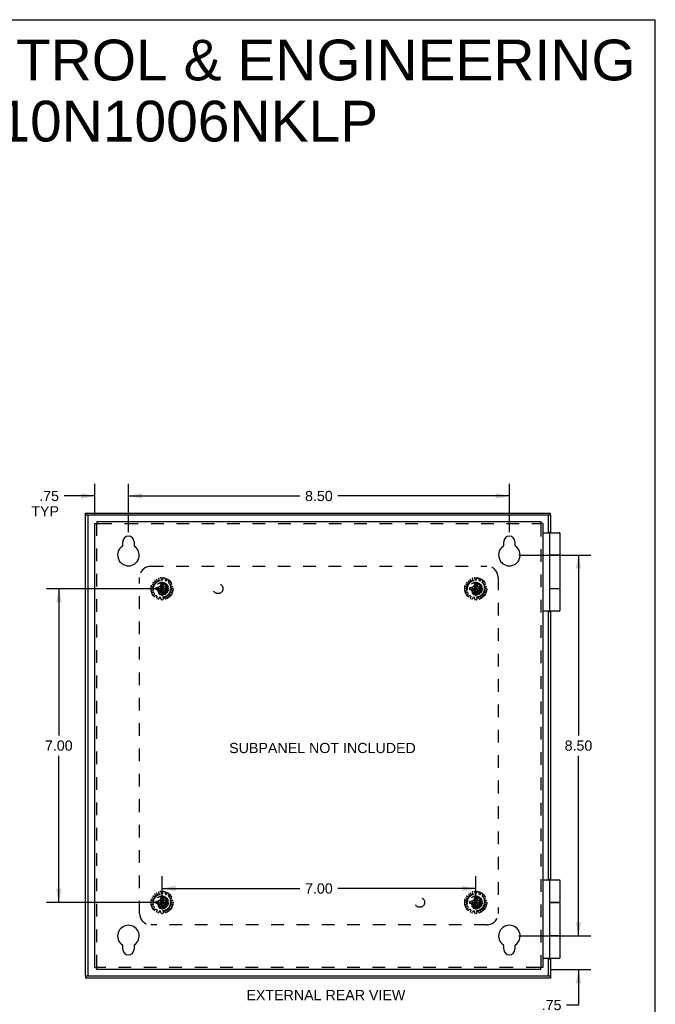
# Model space of a CAD drawing. Header units: inches. Extents: x 0 to 51.5, y 0 to 33.3.
# Tile 15 of 15: x 37.3 to 51.5, y 11.4 to 33.3. Entities that reach past the tile are written whole.
import ezdxf

# ---------------------------------------------------------------- set-up
doc = ezdxf.new("R2010")
doc.units = ezdxf.units.IN
doc.header["$LTSCALE"] = 2.833333
doc.header["$MEASUREMENT"] = 0
doc.linetypes.add('HIDDEN', pattern=[0.2, 0.1, -0.1])
doc.layers.get('0').update_dxf_attribs({"linetype": 'CONTINUOUS'})
for name, color, linetype in [('DEFAULT_2', 8, 'HIDDEN'), ('DIMENSIONS', 7, 'CONTINUOUS'), ('DOOR_ASSEMBLY', 7, 'CONTINUOUS'), ('SUBPANEL', 7, 'CONTINUOUS')]:
    doc.layers.add(name, color=color, linetype=linetype)
doc.styles.get("Standard").update_dxf_attribs({"font": 'arial.ttf'})
doc.dimstyles.new('DIMSTYLE_1', dxfattribs={"dimtxt": 0.227273, "dimasz": 0.30303, "dimexe": 0.09, "dimexo": 0.07, "dimgap": 0.0375, "dimtad": 0, "dimtih": 1, "dimtoh": 1, "dimzin": 4, "dimdsep": 46, "dimtxsty": 'Standard', "dimblk": '_FILLED', "dimblk1": '_FILLED', "dimblk2": '_FILLED', "dimcen": 0.09, "dimadec": 3, "dimazin": 1, "dimtfac": 1, "dimtdec": 3, "dimtofl": 0, "dimtmove": 0, "dimatfit": 3, "dimldrblk": '_FILLED', "dimfxl": 0, "dimtolj": 1, "dimtzin": 4, "dimarcsym": 0})

# ---------------------------------------------------------------- blocks, each defined once
blk = doc.blocks.new('_FILLED')
at = {"color": 0, "linetype": 'ByBlock'}
blk.add_solid([(0, 0), (-1, 0.2), (-1, -0.2)], dxfattribs=at)
blk = doc.blocks.new('*D3')
at = {"layer": 'DIMENSIONS', "color": 2, "linetype": 'Continuous'}
for p, q in [((40.437, 20.635), (37.933, 20.635)), ((38.206, 20.635), (38.206, 17.362)), ((38.206, 13.635), (38.206, 16.908)), ((40.437, 13.635), (37.933, 13.635))]:
    blk.add_line(p, q, dxfattribs=at)
at = {"layer": 'DIMENSIONS', "color": 2, "linetype": 'Continuous', "xscale": 0.303030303, "yscale": 0.303030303, "zscale": 0.303030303}
for p, rotation in [((38.206, 20.635), 90), ((38.206, 13.635), 270)]:
    blk.add_blockref('_FILLED', p, dxfattribs=dict(at, rotation=rotation))
at = {"layer": 'DIMENSIONS', "color": 2, "linetype": 'Continuous', "insert": (38.206, 17.248), "char_height": 0.2273, "width": 0.61761, "attachment_point": 2, "line_spacing_factor": 0.9}
blk.add_mtext('7.00', dxfattribs=at)
blk = doc.blocks.new('*D4')
at = {"layer": 'DIMENSIONS', "color": 2, "linetype": 'Continuous'}
for p, q in [((40.509, 13.719), (40.509, 14.219)), ((47.509, 13.719), (47.509, 14.219)), ((40.509, 13.946), (43.587, 13.946)), ((47.509, 13.946), (44.431, 13.946))]:
    blk.add_line(p, q, dxfattribs=at)
at = {"layer": 'DIMENSIONS', "color": 2, "linetype": 'Continuous', "xscale": 0.303030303, "yscale": 0.303030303, "zscale": 0.303030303, "rotation": 180}
blk.add_blockref('_FILLED', (40.509, 13.946), dxfattribs=at)
at = {"layer": 'DIMENSIONS', "color": 2, "linetype": 'Continuous', "xscale": 0.303030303, "yscale": 0.303030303, "zscale": 0.303030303}
blk.add_blockref('_FILLED', (47.509, 13.946), dxfattribs=at)
at = {"layer": 'DIMENSIONS', "color": 2, "linetype": 'Continuous', "insert": (44.009, 14.06), "char_height": 0.2273, "width": 0.61761, "attachment_point": 2, "line_spacing_factor": 0.9}
blk.add_mtext('7.00', dxfattribs=at)
blk = doc.blocks.new('*D8')
at = {"layer": 'DIMENSIONS', "color": 2, "linetype": 'Continuous'}
for p, q in [((39.759, 21.894), (39.759, 22.978)), ((48.259, 21.894), (48.259, 22.978)), ((39.759, 22.705), (43.587, 22.705)), ((48.259, 22.705), (44.431, 22.705))]:
    blk.add_line(p, q, dxfattribs=at)
at = {"layer": 'DIMENSIONS', "color": 2, "linetype": 'Continuous', "xscale": 0.303030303, "yscale": 0.303030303, "zscale": 0.303030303, "rotation": 180}
blk.add_blockref('_FILLED', (39.759, 22.705), dxfattribs=at)
at = {"layer": 'DIMENSIONS', "color": 2, "linetype": 'Continuous', "xscale": 0.303030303, "yscale": 0.303030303, "zscale": 0.303030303}
blk.add_blockref('_FILLED', (48.259, 22.705), dxfattribs=at)
at = {"layer": 'DIMENSIONS', "color": 2, "linetype": 'Continuous', "insert": (44.009, 22.818), "char_height": 0.2273, "width": 0.61761, "attachment_point": 2, "line_spacing_factor": 0.9}
blk.add_mtext('8.50', dxfattribs=at)
blk = doc.blocks.new('*D9')
at = {"layer": 'DIMENSIONS', "color": 2, "linetype": 'Continuous'}
for p, q in [((48.471, 21.385), (50.074, 21.385)), ((49.801, 21.385), (49.801, 17.362)), ((49.801, 12.885), (49.801, 16.908)), ((48.471, 12.885), (50.074, 12.885))]:
    blk.add_line(p, q, dxfattribs=at)
at = {"layer": 'DIMENSIONS', "color": 2, "linetype": 'Continuous', "xscale": 0.303030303, "yscale": 0.303030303, "zscale": 0.303030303}
for p, rotation in [((49.801, 21.385), 90), ((49.801, 12.885), 270)]:
    blk.add_blockref('_FILLED', p, dxfattribs=dict(at, rotation=rotation))
at = {"layer": 'DIMENSIONS', "color": 2, "linetype": 'Continuous', "insert": (49.801, 17.248), "char_height": 0.2273, "width": 0.61761, "attachment_point": 2, "line_spacing_factor": 0.9}
blk.add_mtext('8.50', dxfattribs=at)
blk = doc.blocks.new('*D12')
at = {"layer": 'DIMENSIONS', "color": 2, "linetype": 'Continuous'}
for p, q in [((49.801, 12.885), (49.801, 13.491)), ((48.471, 12.885), (50.074, 12.885)), ((49.173, 12.135), (50.074, 12.135)), ((49.801, 12.135), (49.801, 11.345)), ((49.801, 11.345), (49.536, 11.345))]:
    blk.add_line(p, q, dxfattribs=at)
at = {"layer": 'DIMENSIONS', "color": 2, "linetype": 'Continuous', "xscale": 0.303030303, "yscale": 0.303030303, "zscale": 0.303030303}
for p, rotation in [((49.801, 12.885), 270), ((49.801, 12.135), 90)]:
    blk.add_blockref('_FILLED', p, dxfattribs=dict(at, rotation=rotation))
at = {"layer": 'DIMENSIONS', "color": 2, "linetype": 'Continuous', "insert": (49.422, 11.458), "char_height": 0.2273, "width": 0.61592, "attachment_point": 3, "line_spacing_factor": 0.9}
blk.add_mtext('.75\\PTYP', dxfattribs=at)
blk = doc.blocks.new('*D13')
at = {"layer": 'DIMENSIONS', "color": 2, "linetype": 'Continuous'}
for p, q in [((39.009, 22.299), (39.009, 22.978)), ((39.759, 21.894), (39.759, 22.978)), ((39.009, 22.705), (38.324, 22.705)), ((39.759, 22.705), (40.365, 22.705))]:
    blk.add_line(p, q, dxfattribs=at)
at = {"layer": 'DIMENSIONS', "color": 2, "linetype": 'Continuous', "xscale": 0.303030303, "yscale": 0.303030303, "zscale": 0.303030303}
blk.add_blockref('_FILLED', (39.009, 22.705), dxfattribs=at)
at = {"layer": 'DIMENSIONS', "color": 2, "linetype": 'Continuous', "xscale": 0.303030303, "yscale": 0.303030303, "zscale": 0.303030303, "rotation": 180}
blk.add_blockref('_FILLED', (39.759, 22.705), dxfattribs=at)
at = {"layer": 'DIMENSIONS', "color": 2, "linetype": 'Continuous', "insert": (38.21, 22.818), "char_height": 0.2273, "width": 0.61592, "attachment_point": 3, "line_spacing_factor": 0.9}
blk.add_mtext('.75\\PTYP', dxfattribs=at)

msp = doc.modelspace()

# ---------------------------------------------------------------- linework, layer by layer
at = {"color": 7, "linetype": 'Continuous'}
for p, q in [((0, 33.333), (51.515, 33.333)), ((51.515, 0), (51.515, 33.333)), ((39.009, 22.087), (39.057, 22.087)), ((39.057, 22.135), (39.057, 22.087)), ((48.961, 22.135), (48.961, 22.087)), ((49.009, 22.087), (48.961, 22.087)), ((39.009, 12.183), (39.057, 12.183)), ((39.057, 12.135), (39.057, 12.183)), ((49.009, 12.183), (48.961, 12.183)), ((48.961, 12.135), (48.961, 12.183))]:
    msp.add_line(p, q, dxfattribs=at)
at = {"color": 3, "linetype": 'Continuous'}
for p, q in [((39.009, 12.183), (39.009, 22.087)), ((39.057, 22.135), (48.961, 22.135)), ((49.009, 22.087), (49.009, 12.183)), ((39.634, 21.601), (39.634, 21.682)), ((39.884, 21.682), (39.884, 21.601)), ((48.134, 21.601), (48.134, 21.682)), ((48.384, 21.682), (48.384, 21.601)), ((39.634, 12.588), (39.634, 12.669)), ((39.884, 12.669), (39.884, 12.588)), ((48.134, 12.588), (48.134, 12.669)), ((48.384, 12.669), (48.384, 12.588)), ((48.961, 12.135), (39.057, 12.135))]:
    msp.add_line(p, q, dxfattribs=at)
for centre, radius, start, end in [((39.759, 21.682), 0.125, 0, 180), ((48.259, 21.682), 0.125, 0, 180), ((39.759, 21.385), 0.24, 123.8964, 56.1036), ((39.614, 21.601), 0.02, 303.8964, 360), ((39.904, 21.601), 0.02, 180, 236.1036), ((48.259, 21.385), 0.24, 123.8964, 56.1036), ((48.114, 21.601), 0.02, 303.8964, 360), ((48.404, 21.601), 0.02, 180, 236.1036), ((39.759, 12.885), 0.24, 303.8964, 236.1036), ((48.259, 12.885), 0.24, 303.8964, 236.1036), ((39.614, 12.669), 0.02, 0, 56.1036), ((39.759, 12.588), 0.125, 180, 360), ((39.904, 12.669), 0.02, 123.8964, 180), ((48.114, 12.669), 0.02, 0, 56.1036), ((48.259, 12.588), 0.125, 180, 360), ((48.404, 12.669), 0.02, 123.8964, 180)]:
    msp.add_arc(centre, radius, start, end, dxfattribs=at)
at = {"layer": 'DEFAULT_2', "color": 8, "linetype": 'HIDDEN'}
for p, q in [((39.057, 12.183), (39.057, 22.087)), ((39.057, 22.087), (39.104, 22.087)), ((39.104, 22.087), (39.697, 22.087)), ((39.697, 22.087), (48.961, 22.087)), ((48.961, 22.087), (48.961, 12.183)), ((40.276, 20.681), (40.305, 20.681)), ((40.317, 20.718), (40.293, 20.734)), ((40.315, 20.772), (40.341, 20.76)), ((40.315, 20.687), (40.321, 20.706)), ((40.367, 20.789), (40.352, 20.813)), ((40.353, 20.762), (40.366, 20.777)), ((40.388, 20.839), (40.406, 20.817)), ((40.459, 20.685), (40.404, 20.653)), ((40.418, 20.814), (40.436, 20.823)), ((40.442, 20.833), (40.438, 20.862)), ((40.491, 20.739), (40.459, 20.685)), ((40.459, 20.585), (40.559, 20.685)), ((40.459, 20.685), (40.559, 20.585)), ((40.481, 20.871), (40.489, 20.843)), ((40.491, 20.495), (40.527, 20.775)), ((40.491, 20.775), (40.491, 20.774)), ((40.527, 20.495), (40.491, 20.775)), ((40.491, 20.774), (40.491, 20.739)), ((40.491, 20.53), (40.527, 20.739)), ((40.527, 20.53), (40.491, 20.739)), ((40.499, 20.836), (40.519, 20.836)), ((40.527, 20.774), (40.527, 20.775)), ((40.527, 20.739), (40.527, 20.774)), ((40.559, 20.685), (40.527, 20.739)), ((40.529, 20.843), (40.537, 20.871)), ((40.613, 20.653), (40.559, 20.685)), ((40.58, 20.862), (40.576, 20.833)), ((40.582, 20.823), (40.6, 20.814)), ((40.612, 20.817), (40.63, 20.839)), ((40.666, 20.813), (40.651, 20.789)), ((40.652, 20.777), (40.665, 20.762)), ((40.677, 20.76), (40.703, 20.772)), ((40.697, 20.706), (40.703, 20.687)), ((40.725, 20.734), (40.701, 20.718)), ((40.713, 20.681), (40.742, 20.681)), ((47.276, 20.681), (47.305, 20.681)), ((47.317, 20.718), (47.293, 20.734)), ((47.315, 20.772), (47.341, 20.76)), ((47.315, 20.687), (47.321, 20.706)), ((47.367, 20.789), (47.352, 20.813)), ((47.353, 20.762), (47.366, 20.777)), ((47.388, 20.839), (47.406, 20.817)), ((47.459, 20.685), (47.404, 20.653)), ((47.418, 20.814), (47.436, 20.823)), ((47.442, 20.833), (47.438, 20.862)), ((47.491, 20.739), (47.459, 20.685)), ((47.459, 20.585), (47.559, 20.685)), ((47.459, 20.685), (47.559, 20.585)), ((47.481, 20.871), (47.489, 20.843)), ((47.491, 20.495), (47.527, 20.775)), ((47.491, 20.775), (47.491, 20.774)), ((47.527, 20.495), (47.491, 20.775)), ((47.491, 20.774), (47.491, 20.739)), ((47.491, 20.53), (47.527, 20.739)), ((47.527, 20.53), (47.491, 20.739)), ((47.499, 20.836), (47.519, 20.836)), ((47.527, 20.774), (47.527, 20.775)), ((47.527, 20.739), (47.527, 20.774)), ((47.559, 20.685), (47.527, 20.739)), ((47.529, 20.843), (47.537, 20.871)), ((47.613, 20.653), (47.559, 20.685)), ((47.58, 20.862), (47.576, 20.833)), ((47.582, 20.823), (47.6, 20.814)), ((47.612, 20.817), (47.63, 20.839)), ((47.666, 20.813), (47.651, 20.789)), ((47.652, 20.777), (47.665, 20.762)), ((47.677, 20.76), (47.703, 20.772)), ((47.697, 20.706), (47.703, 20.687)), ((47.725, 20.734), (47.701, 20.718)), ((47.713, 20.681), (47.742, 20.681)), ((40.3, 20.633), (40.272, 20.638)), ((40.277, 20.583), (40.304, 20.594)), ((40.319, 20.548), (40.291, 20.541)), ((40.31, 20.604), (40.308, 20.624)), ((40.318, 20.493), (40.338, 20.514)), ((40.34, 20.526), (40.33, 20.543)), ((40.371, 20.478), (40.348, 20.46)), ((40.369, 20.653), (40.649, 20.617)), ((40.369, 20.617), (40.649, 20.653)), ((40.37, 20.653), (40.369, 20.653)), ((40.369, 20.617), (40.37, 20.617)), ((40.404, 20.653), (40.37, 20.653)), ((40.37, 20.617), (40.404, 20.617)), ((40.399, 20.466), (40.383, 20.478)), ((40.393, 20.428), (40.402, 20.455)), ((40.404, 20.653), (40.613, 20.617)), ((40.404, 20.617), (40.613, 20.653)), ((40.404, 20.617), (40.459, 20.585)), ((40.446, 20.435), (40.433, 20.41)), ((40.477, 20.436), (40.457, 20.44)), ((40.459, 20.585), (40.491, 20.53)), ((40.491, 20.53), (40.491, 20.496)), ((40.491, 20.496), (40.491, 20.495)), ((40.527, 20.53), (40.559, 20.585)), ((40.527, 20.496), (40.527, 20.53)), ((40.527, 20.495), (40.527, 20.496)), ((40.56, 20.44), (40.541, 20.436)), ((40.559, 20.585), (40.613, 20.617)), ((40.585, 20.41), (40.571, 20.435)), ((40.648, 20.653), (40.613, 20.653)), ((40.613, 20.617), (40.648, 20.617)), ((40.615, 20.455), (40.625, 20.428)), ((40.635, 20.478), (40.619, 20.466)), ((40.67, 20.46), (40.647, 20.478)), ((40.649, 20.653), (40.648, 20.653)), ((40.648, 20.617), (40.649, 20.617)), ((40.688, 20.543), (40.678, 20.526)), ((40.679, 20.514), (40.699, 20.493)), ((40.727, 20.541), (40.699, 20.548)), ((40.71, 20.624), (40.708, 20.604)), ((40.714, 20.594), (40.741, 20.583)), ((40.746, 20.638), (40.718, 20.633)), ((47.3, 20.633), (47.272, 20.638)), ((47.277, 20.583), (47.304, 20.594)), ((47.319, 20.548), (47.291, 20.541)), ((47.31, 20.604), (47.308, 20.624)), ((47.318, 20.493), (47.338, 20.514)), ((47.34, 20.526), (47.33, 20.543)), ((47.371, 20.478), (47.348, 20.46)), ((47.369, 20.617), (47.649, 20.653)), ((47.37, 20.653), (47.369, 20.653)), ((47.369, 20.653), (47.649, 20.617)), ((47.369, 20.617), (47.37, 20.617)), ((47.404, 20.653), (47.37, 20.653)), ((47.37, 20.617), (47.404, 20.617)), ((47.399, 20.466), (47.383, 20.478)), ((47.393, 20.428), (47.402, 20.455)), ((47.404, 20.617), (47.613, 20.653)), ((47.404, 20.653), (47.613, 20.617)), ((47.404, 20.617), (47.459, 20.585)), ((47.446, 20.435), (47.433, 20.41)), ((47.477, 20.436), (47.457, 20.44)), ((47.459, 20.585), (47.491, 20.53)), ((47.491, 20.53), (47.491, 20.496)), ((47.491, 20.496), (47.491, 20.495)), ((47.527, 20.53), (47.559, 20.585)), ((47.527, 20.496), (47.527, 20.53)), ((47.527, 20.495), (47.527, 20.496)), ((47.56, 20.44), (47.541, 20.436)), ((47.559, 20.585), (47.613, 20.617)), ((47.585, 20.41), (47.571, 20.435)), ((47.648, 20.653), (47.613, 20.653)), ((47.613, 20.617), (47.648, 20.617)), ((47.615, 20.455), (47.625, 20.428)), ((47.635, 20.478), (47.619, 20.466)), ((47.67, 20.46), (47.647, 20.478)), ((47.649, 20.653), (47.648, 20.653)), ((47.648, 20.617), (47.649, 20.617)), ((47.688, 20.543), (47.678, 20.526)), ((47.679, 20.514), (47.699, 20.493)), ((47.727, 20.541), (47.699, 20.548)), ((47.71, 20.624), (47.708, 20.604)), ((47.714, 20.594), (47.741, 20.583)), ((47.746, 20.638), (47.718, 20.633)), ((40.487, 20.398), (40.485, 20.427)), ((40.533, 20.427), (40.531, 20.398)), ((47.487, 20.398), (47.485, 20.427)), ((47.533, 20.427), (47.531, 20.398)), ((40.442, 13.833), (40.438, 13.862)), ((40.481, 13.871), (40.489, 13.843)), ((40.529, 13.843), (40.537, 13.871)), ((40.58, 13.862), (40.576, 13.833)), ((47.442, 13.833), (47.438, 13.862)), ((47.481, 13.871), (47.489, 13.843)), ((47.529, 13.843), (47.537, 13.871)), ((47.58, 13.862), (47.576, 13.833)), ((40.3, 13.633), (40.272, 13.638)), ((40.276, 13.681), (40.305, 13.681)), ((40.317, 13.718), (40.293, 13.734)), ((40.31, 13.604), (40.308, 13.624)), ((40.315, 13.772), (40.341, 13.76)), ((40.315, 13.687), (40.321, 13.706)), ((40.367, 13.789), (40.352, 13.813)), ((40.353, 13.762), (40.366, 13.777)), ((40.369, 13.653), (40.649, 13.617)), ((40.369, 13.617), (40.649, 13.653)), ((40.37, 13.653), (40.369, 13.653)), ((40.404, 13.653), (40.37, 13.653)), ((40.388, 13.839), (40.406, 13.817)), ((40.459, 13.685), (40.404, 13.653)), ((40.404, 13.653), (40.613, 13.617)), ((40.404, 13.617), (40.613, 13.653)), ((40.418, 13.814), (40.436, 13.823)), ((40.491, 13.739), (40.459, 13.685)), ((40.459, 13.685), (40.559, 13.585)), ((40.459, 13.585), (40.559, 13.685)), ((40.527, 13.495), (40.491, 13.775)), ((40.491, 13.775), (40.491, 13.774)), ((40.491, 13.495), (40.527, 13.775)), ((40.491, 13.774), (40.491, 13.739)), ((40.527, 13.53), (40.491, 13.739)), ((40.491, 13.53), (40.527, 13.739)), ((40.499, 13.836), (40.519, 13.836)), ((40.527, 13.774), (40.527, 13.775)), ((40.527, 13.739), (40.527, 13.774)), ((40.559, 13.685), (40.527, 13.739)), ((40.613, 13.653), (40.559, 13.685)), ((40.582, 13.823), (40.6, 13.814)), ((40.612, 13.817), (40.63, 13.839)), ((40.648, 13.653), (40.613, 13.653)), ((40.649, 13.653), (40.648, 13.653)), ((40.666, 13.813), (40.651, 13.789)), ((40.652, 13.777), (40.665, 13.762)), ((40.677, 13.76), (40.703, 13.772)), ((40.697, 13.706), (40.703, 13.687)), ((40.725, 13.734), (40.701, 13.718)), ((40.71, 13.624), (40.708, 13.604)), ((40.713, 13.681), (40.742, 13.681)), ((40.746, 13.638), (40.718, 13.633)), ((47.3, 13.633), (47.272, 13.638)), ((47.276, 13.681), (47.305, 13.681)), ((47.317, 13.718), (47.293, 13.734)), ((47.31, 13.604), (47.308, 13.624)), ((47.315, 13.772), (47.341, 13.76)), ((47.315, 13.687), (47.321, 13.706)), ((47.367, 13.789), (47.352, 13.813)), ((47.353, 13.762), (47.366, 13.777)), ((47.369, 13.617), (47.649, 13.653)), ((47.37, 13.653), (47.369, 13.653)), ((47.369, 13.653), (47.649, 13.617)), ((47.404, 13.653), (47.37, 13.653)), ((47.388, 13.839), (47.406, 13.817)), ((47.459, 13.685), (47.404, 13.653)), ((47.404, 13.617), (47.613, 13.653)), ((47.404, 13.653), (47.613, 13.617)), ((47.418, 13.814), (47.436, 13.823)), ((47.491, 13.739), (47.459, 13.685)), ((47.459, 13.685), (47.559, 13.585)), ((47.459, 13.585), (47.559, 13.685)), ((47.527, 13.495), (47.491, 13.775)), ((47.491, 13.775), (47.491, 13.774)), ((47.491, 13.495), (47.527, 13.775)), ((47.491, 13.774), (47.491, 13.739)), ((47.527, 13.53), (47.491, 13.739)), ((47.491, 13.53), (47.527, 13.739)), ((47.499, 13.836), (47.519, 13.836)), ((47.527, 13.774), (47.527, 13.775)), ((47.527, 13.739), (47.527, 13.774)), ((47.559, 13.685), (47.527, 13.739)), ((47.613, 13.653), (47.559, 13.685)), ((47.582, 13.823), (47.6, 13.814)), ((47.612, 13.817), (47.63, 13.839)), ((47.648, 13.653), (47.613, 13.653)), ((47.649, 13.653), (47.648, 13.653)), ((47.666, 13.813), (47.651, 13.789)), ((47.652, 13.777), (47.665, 13.762)), ((47.677, 13.76), (47.703, 13.772)), ((47.697, 13.706), (47.703, 13.687)), ((47.725, 13.734), (47.701, 13.718)), ((47.71, 13.624), (47.708, 13.604)), ((47.713, 13.681), (47.742, 13.681)), ((47.746, 13.638), (47.718, 13.633)), ((40.277, 13.583), (40.304, 13.594)), ((40.319, 13.548), (40.291, 13.541)), ((40.318, 13.493), (40.338, 13.514)), ((40.34, 13.526), (40.33, 13.543)), ((40.371, 13.478), (40.348, 13.46)), ((40.369, 13.617), (40.37, 13.617)), ((40.37, 13.617), (40.404, 13.617)), ((40.399, 13.466), (40.383, 13.478)), ((40.393, 13.428), (40.402, 13.455)), ((40.404, 13.617), (40.459, 13.585)), ((40.446, 13.435), (40.433, 13.41)), ((40.477, 13.436), (40.457, 13.44)), ((40.459, 13.585), (40.491, 13.53)), ((40.487, 13.398), (40.485, 13.427)), ((40.491, 13.53), (40.491, 13.496)), ((40.491, 13.496), (40.491, 13.495)), ((40.527, 13.53), (40.559, 13.585)), ((40.527, 13.496), (40.527, 13.53)), ((40.527, 13.495), (40.527, 13.496)), ((40.533, 13.427), (40.531, 13.398)), ((40.56, 13.44), (40.541, 13.436)), ((40.559, 13.585), (40.613, 13.617)), ((40.585, 13.41), (40.571, 13.435)), ((40.613, 13.617), (40.648, 13.617)), ((40.615, 13.455), (40.625, 13.428)), ((40.635, 13.478), (40.619, 13.466)), ((40.67, 13.46), (40.647, 13.478)), ((40.648, 13.617), (40.649, 13.617)), ((40.688, 13.543), (40.678, 13.526)), ((40.679, 13.514), (40.699, 13.493)), ((40.727, 13.541), (40.699, 13.548)), ((40.714, 13.594), (40.741, 13.583)), ((47.277, 13.583), (47.304, 13.594)), ((47.319, 13.548), (47.291, 13.541)), ((47.318, 13.493), (47.338, 13.514)), ((47.34, 13.526), (47.33, 13.543)), ((47.371, 13.478), (47.348, 13.46)), ((47.369, 13.617), (47.37, 13.617)), ((47.37, 13.617), (47.404, 13.617)), ((47.399, 13.466), (47.383, 13.478)), ((47.393, 13.428), (47.402, 13.455)), ((47.404, 13.617), (47.459, 13.585)), ((47.446, 13.435), (47.433, 13.41)), ((47.477, 13.436), (47.457, 13.44)), ((47.459, 13.585), (47.491, 13.53)), ((47.487, 13.398), (47.485, 13.427)), ((47.491, 13.53), (47.491, 13.496)), ((47.491, 13.496), (47.491, 13.495)), ((47.527, 13.53), (47.559, 13.585)), ((47.527, 13.496), (47.527, 13.53)), ((47.527, 13.495), (47.527, 13.496)), ((47.533, 13.427), (47.531, 13.398)), ((47.56, 13.44), (47.541, 13.436)), ((47.559, 13.585), (47.613, 13.617)), ((47.585, 13.41), (47.571, 13.435)), ((47.613, 13.617), (47.648, 13.617)), ((47.615, 13.455), (47.625, 13.428)), ((47.635, 13.478), (47.619, 13.466)), ((47.67, 13.46), (47.647, 13.478)), ((47.648, 13.617), (47.649, 13.617)), ((47.688, 13.543), (47.678, 13.526)), ((47.679, 13.514), (47.699, 13.493)), ((47.727, 13.541), (47.699, 13.548)), ((47.714, 13.594), (47.741, 13.583)), ((48.321, 12.183), (39.057, 12.183)), ((48.914, 12.183), (48.321, 12.183)), ((48.961, 12.183), (48.914, 12.183))]:
    msp.add_line(p, q, dxfattribs=at)
for points in [[(40.527, 20.775), (40.521, 20.775), (40.515, 20.775), (40.509, 20.775), (40.503, 20.775), (40.497, 20.775), (40.491, 20.775)], [(47.527, 20.775), (47.521, 20.775), (47.515, 20.775), (47.509, 20.775), (47.503, 20.775), (47.497, 20.775), (47.491, 20.775)], [(40.369, 20.653), (40.369, 20.65), (40.369, 20.647), (40.369, 20.644), (40.368, 20.641), (40.368, 20.638), (40.368, 20.635)], [(40.368, 20.635), (40.368, 20.632), (40.368, 20.629), (40.369, 20.626), (40.369, 20.623), (40.369, 20.62), (40.369, 20.617)], [(40.491, 20.495), (40.497, 20.494), (40.503, 20.494), (40.509, 20.494), (40.515, 20.494), (40.521, 20.494), (40.527, 20.495)], [(40.649, 20.635), (40.649, 20.638), (40.649, 20.641), (40.649, 20.644), (40.649, 20.647), (40.649, 20.65), (40.649, 20.653)], [(40.649, 20.617), (40.649, 20.62), (40.649, 20.623), (40.649, 20.626), (40.649, 20.629), (40.649, 20.632), (40.649, 20.635)], [(47.369, 20.653), (47.369, 20.65), (47.369, 20.647), (47.369, 20.644), (47.368, 20.641), (47.368, 20.638), (47.368, 20.635)], [(47.368, 20.635), (47.368, 20.632), (47.368, 20.629), (47.369, 20.626), (47.369, 20.623), (47.369, 20.62), (47.369, 20.617)], [(47.491, 20.495), (47.497, 20.494), (47.503, 20.494), (47.509, 20.494), (47.515, 20.494), (47.521, 20.494), (47.527, 20.495)], [(47.649, 20.635), (47.649, 20.638), (47.649, 20.641), (47.649, 20.644), (47.649, 20.647), (47.649, 20.65), (47.649, 20.653)], [(47.649, 20.617), (47.649, 20.62), (47.649, 20.623), (47.649, 20.626), (47.649, 20.629), (47.649, 20.632), (47.649, 20.635)], [(40.369, 13.653), (40.369, 13.65), (40.369, 13.647), (40.369, 13.644), (40.368, 13.641), (40.368, 13.638), (40.368, 13.635)], [(40.368, 13.635), (40.368, 13.632), (40.368, 13.629), (40.369, 13.626), (40.369, 13.623), (40.369, 13.62), (40.369, 13.617)], [(40.527, 13.775), (40.521, 13.775), (40.515, 13.775), (40.509, 13.775), (40.503, 13.775), (40.497, 13.775), (40.491, 13.775)], [(40.649, 13.635), (40.649, 13.638), (40.649, 13.641), (40.649, 13.644), (40.649, 13.647), (40.649, 13.65), (40.649, 13.653)], [(40.649, 13.617), (40.649, 13.62), (40.649, 13.623), (40.649, 13.626), (40.649, 13.629), (40.649, 13.632), (40.649, 13.635)], [(47.369, 13.653), (47.369, 13.65), (47.369, 13.647), (47.369, 13.644), (47.368, 13.641), (47.368, 13.638), (47.368, 13.635)], [(47.368, 13.635), (47.368, 13.632), (47.368, 13.629), (47.369, 13.626), (47.369, 13.623), (47.369, 13.62), (47.369, 13.617)], [(47.527, 13.775), (47.521, 13.775), (47.515, 13.775), (47.509, 13.775), (47.503, 13.775), (47.497, 13.775), (47.491, 13.775)], [(47.649, 13.635), (47.649, 13.638), (47.649, 13.641), (47.649, 13.644), (47.649, 13.647), (47.649, 13.65), (47.649, 13.653)], [(47.649, 13.617), (47.649, 13.62), (47.649, 13.623), (47.649, 13.626), (47.649, 13.629), (47.649, 13.632), (47.649, 13.635)], [(40.491, 13.495), (40.497, 13.494), (40.503, 13.494), (40.509, 13.494), (40.515, 13.494), (40.521, 13.494), (40.527, 13.495)], [(47.491, 13.495), (47.497, 13.494), (47.503, 13.494), (47.509, 13.494), (47.515, 13.494), (47.521, 13.494), (47.527, 13.495)]]:
    msp.add_lwpolyline(points, dxfattribs=at)
for centre, radius in [((40.509, 20.635), 0.246), ((47.509, 20.635), 0.246), ((40.509, 20.635), 0.201), ((40.509, 20.635), 0.188), ((40.509, 20.635), 0.143), ((40.509, 20.635), 0.128), ((40.509, 20.635), 0.125), ((40.509, 20.635), 0.124), ((40.509, 20.635), 0.114), ((40.509, 20.635), 0.102), ((40.509, 20.635), 0.1), ((47.509, 20.635), 0.201), ((47.509, 20.635), 0.188), ((47.509, 20.635), 0.143), ((47.509, 20.635), 0.128), ((47.509, 20.635), 0.125), ((47.509, 20.635), 0.124), ((47.509, 20.635), 0.114), ((47.509, 20.635), 0.102), ((47.509, 20.635), 0.1), ((40.509, 13.635), 0.246), ((47.509, 13.635), 0.246), ((40.509, 13.635), 0.201), ((40.509, 13.635), 0.188), ((40.509, 13.635), 0.143), ((40.509, 13.635), 0.128), ((40.509, 13.635), 0.125), ((40.509, 13.635), 0.124), ((40.509, 13.635), 0.114), ((40.509, 13.635), 0.102), ((40.509, 13.635), 0.1), ((47.509, 13.635), 0.201), ((47.509, 13.635), 0.188), ((47.509, 13.635), 0.143), ((47.509, 13.635), 0.128), ((47.509, 13.635), 0.125), ((47.509, 13.635), 0.124), ((47.509, 13.635), 0.114), ((47.509, 13.635), 0.102), ((47.509, 13.635), 0.1)]:
    msp.add_circle(centre, radius, dxfattribs=at)
for centre, start, end in [((40.472, 20.868), 16.1507, 99.0674), ((40.546, 20.868), 80.9326, 163.8493), ((47.472, 20.868), 16.1507, 99.0674), ((47.546, 20.868), 80.9326, 163.8493), ((40.276, 20.671), 88.1507, 171.0674), ((40.299, 20.742), 152.9326, 235.8493), ((40.311, 20.763), 64.1507, 147.0674), ((40.305, 20.691), 268.1507, 342), ((40.311, 20.71), 342, 55.8493), ((40.345, 20.769), 244.1507, 318), ((40.361, 20.818), 128.9326, 211.8493), ((40.359, 20.783), 318, 31.8493), ((40.38, 20.833), 40.1507, 123.0674), ((40.414, 20.824), 220.1507, 294), ((40.432, 20.832), 294, 7.8493), ((40.448, 20.863), 104.9326, 187.8493), ((40.499, 20.846), 196.1507, 270), ((40.519, 20.846), 270, 343.8493), ((40.57, 20.863), 352.1507, 75.0674), ((40.586, 20.832), 172.1507, 246), ((40.604, 20.824), 246, 319.8493), ((40.638, 20.833), 56.9326, 139.8493), ((40.659, 20.783), 148.1507, 222), ((40.657, 20.818), 328.1507, 51.0674), ((40.672, 20.769), 222, 295.8493), ((40.707, 20.71), 124.1507, 198), ((40.707, 20.763), 32.9326, 115.8493), ((40.713, 20.691), 198, 271.8493), ((40.719, 20.742), 304.1507, 27.0674), ((40.742, 20.671), 8.9326, 91.8493), ((47.276, 20.671), 88.1507, 171.0674), ((47.299, 20.742), 152.9326, 235.8493), ((47.311, 20.763), 64.1507, 147.0674), ((47.305, 20.691), 268.1507, 342), ((47.311, 20.71), 342, 55.8493), ((47.345, 20.769), 244.1507, 318), ((47.361, 20.818), 128.9326, 211.8493), ((47.359, 20.783), 318, 31.8493), ((47.38, 20.833), 40.1507, 123.0674), ((47.414, 20.824), 220.1507, 294), ((47.432, 20.832), 294, 7.8493), ((47.448, 20.863), 104.9326, 187.8493), ((47.499, 20.846), 196.1507, 270), ((47.519, 20.846), 270, 343.8493), ((47.57, 20.863), 352.1507, 75.0674), ((47.586, 20.832), 172.1507, 246), ((47.604, 20.824), 246, 319.8493), ((47.638, 20.833), 56.9326, 139.8493), ((47.659, 20.783), 148.1507, 222), ((47.657, 20.818), 328.1507, 51.0674), ((47.672, 20.769), 222, 295.8493), ((47.707, 20.71), 124.1507, 198), ((47.707, 20.763), 32.9326, 115.8493), ((47.713, 20.691), 198, 271.8493), ((47.719, 20.742), 304.1507, 27.0674), ((47.742, 20.671), 8.9326, 91.8493), ((40.273, 20.647), 176.9326, 259.8493), ((40.281, 20.574), 112.1507, 195.0674), ((40.289, 20.551), 200.9326, 283.8493), ((40.298, 20.623), 6, 79.8493), ((40.3, 20.603), 292.1507, 6), ((40.326, 20.486), 136.1507, 219.0674), ((40.321, 20.538), 30, 103.8493), ((40.342, 20.468), 224.9326, 307.8493), ((40.331, 20.521), 316.1507, 30), ((40.377, 20.47), 54, 127.8493), ((40.393, 20.458), 340.1507, 54), ((40.455, 20.431), 78, 151.8493), ((40.475, 20.426), 4.1507, 78), ((40.543, 20.426), 102, 175.8493), ((40.563, 20.431), 28.1507, 102), ((40.625, 20.458), 126, 199.8493), ((40.641, 20.47), 52.1507, 126), ((40.676, 20.468), 232.1507, 315.0674), ((40.687, 20.521), 150, 223.8493), ((40.697, 20.538), 76.1507, 150), ((40.692, 20.486), 320.9326, 43.8493), ((40.718, 20.603), 174, 247.8493), ((40.72, 20.623), 100.1507, 174), ((40.729, 20.551), 256.1507, 339.0674), ((40.737, 20.574), 344.9326, 67.8493), ((40.745, 20.647), 280.1507, 3.0674), ((47.273, 20.647), 176.9326, 259.8493), ((47.281, 20.574), 112.1507, 195.0674), ((47.289, 20.551), 200.9326, 283.8493), ((47.298, 20.623), 6, 79.8493), ((47.3, 20.603), 292.1507, 6), ((47.326, 20.486), 136.1507, 219.0674), ((47.321, 20.538), 30, 103.8493), ((47.342, 20.468), 224.9326, 307.8493), ((47.331, 20.521), 316.1507, 30), ((47.377, 20.47), 54, 127.8493), ((47.393, 20.458), 340.1507, 54), ((47.455, 20.431), 78, 151.8493), ((47.475, 20.426), 4.1507, 78), ((47.543, 20.426), 102, 175.8493), ((47.563, 20.431), 28.1507, 102), ((47.625, 20.458), 126, 199.8493), ((47.641, 20.47), 52.1507, 126), ((47.676, 20.468), 232.1507, 315.0674), ((47.687, 20.521), 150, 223.8493), ((47.697, 20.538), 76.1507, 150), ((47.692, 20.486), 320.9326, 43.8493), ((47.718, 20.603), 174, 247.8493), ((47.72, 20.623), 100.1507, 174), ((47.729, 20.551), 256.1507, 339.0674), ((47.737, 20.574), 344.9326, 67.8493), ((47.745, 20.647), 280.1507, 3.0674), ((40.402, 20.424), 160.1507, 243.0674), ((40.424, 20.415), 248.9326, 331.8493), ((40.497, 20.399), 184.1507, 267.0674), ((40.521, 20.399), 272.9326, 355.8493), ((40.594, 20.415), 208.1507, 291.0674), ((40.616, 20.424), 296.9326, 19.8493), ((47.402, 20.424), 160.1507, 243.0674), ((47.424, 20.415), 248.9326, 331.8493), ((47.497, 20.399), 184.1507, 267.0674), ((47.521, 20.399), 272.9326, 355.8493), ((47.594, 20.415), 208.1507, 291.0674), ((47.616, 20.424), 296.9326, 19.8493), ((40.448, 13.863), 104.9326, 187.8493), ((40.472, 13.868), 16.1507, 99.0674), ((40.499, 13.846), 196.1507, 270), ((40.519, 13.846), 270, 343.8493), ((40.546, 13.868), 80.9326, 163.8493), ((40.57, 13.863), 352.1507, 75.0674), ((47.448, 13.863), 104.9326, 187.8493), ((47.472, 13.868), 16.1507, 99.0674), ((47.499, 13.846), 196.1507, 270), ((47.519, 13.846), 270, 343.8493), ((47.546, 13.868), 80.9326, 163.8493), ((47.57, 13.863), 352.1507, 75.0674), ((40.273, 13.647), 176.9326, 259.8493), ((40.276, 13.671), 88.1507, 171.0674), ((40.299, 13.742), 152.9326, 235.8493), ((40.298, 13.623), 6, 79.8493), ((40.311, 13.763), 64.1507, 147.0674), ((40.305, 13.691), 268.1507, 342), ((40.311, 13.71), 342, 55.8493), ((40.345, 13.769), 244.1507, 318), ((40.361, 13.818), 128.9326, 211.8493), ((40.359, 13.783), 318, 31.8493), ((40.38, 13.833), 40.1507, 123.0674), ((40.414, 13.824), 220.1507, 294), ((40.432, 13.832), 294, 7.8493), ((40.586, 13.832), 172.1507, 246), ((40.604, 13.824), 246, 319.8493), ((40.638, 13.833), 56.9326, 139.8493), ((40.659, 13.783), 148.1507, 222), ((40.657, 13.818), 328.1507, 51.0674), ((40.672, 13.769), 222, 295.8493), ((40.707, 13.71), 124.1507, 198), ((40.707, 13.763), 32.9326, 115.8493), ((40.713, 13.691), 198, 271.8493), ((40.72, 13.623), 100.1507, 174), ((40.719, 13.742), 304.1507, 27.0674), ((40.742, 13.671), 8.9326, 91.8493), ((40.745, 13.647), 280.1507, 3.0674), ((47.273, 13.647), 176.9326, 259.8493), ((47.276, 13.671), 88.1507, 171.0674), ((47.299, 13.742), 152.9326, 235.8493), ((47.298, 13.623), 6, 79.8493), ((47.311, 13.763), 64.1507, 147.0674), ((47.305, 13.691), 268.1507, 342), ((47.311, 13.71), 342, 55.8493), ((47.345, 13.769), 244.1507, 318), ((47.361, 13.818), 128.9326, 211.8493), ((47.359, 13.783), 318, 31.8493), ((47.38, 13.833), 40.1507, 123.0674), ((47.414, 13.824), 220.1507, 294), ((47.432, 13.832), 294, 7.8493), ((47.586, 13.832), 172.1507, 246), ((47.604, 13.824), 246, 319.8493), ((47.638, 13.833), 56.9326, 139.8493), ((47.659, 13.783), 148.1507, 222), ((47.657, 13.818), 328.1507, 51.0674), ((47.672, 13.769), 222, 295.8493), ((47.707, 13.71), 124.1507, 198), ((47.707, 13.763), 32.9326, 115.8493), ((47.713, 13.691), 198, 271.8493), ((47.72, 13.623), 100.1507, 174), ((47.719, 13.742), 304.1507, 27.0674), ((47.742, 13.671), 8.9326, 91.8493), ((47.745, 13.647), 280.1507, 3.0674), ((40.281, 13.574), 112.1507, 195.0674), ((40.289, 13.551), 200.9326, 283.8493), ((40.3, 13.603), 292.1507, 6), ((40.326, 13.486), 136.1507, 219.0674), ((40.321, 13.538), 30, 103.8493), ((40.342, 13.468), 224.9326, 307.8493), ((40.331, 13.521), 316.1507, 30), ((40.377, 13.47), 54, 127.8493), ((40.402, 13.424), 160.1507, 243.0674), ((40.393, 13.458), 340.1507, 54), ((40.424, 13.415), 248.9326, 331.8493), ((40.455, 13.431), 78, 151.8493), ((40.475, 13.426), 4.1507, 78), ((40.543, 13.426), 102, 175.8493), ((40.563, 13.431), 28.1507, 102), ((40.594, 13.415), 208.1507, 291.0674), ((40.625, 13.458), 126, 199.8493), ((40.616, 13.424), 296.9326, 19.8493), ((40.641, 13.47), 52.1507, 126), ((40.676, 13.468), 232.1507, 315.0674), ((40.687, 13.521), 150, 223.8493), ((40.697, 13.538), 76.1507, 150), ((40.692, 13.486), 320.9326, 43.8493), ((40.718, 13.603), 174, 247.8493), ((40.729, 13.551), 256.1507, 339.0674), ((40.737, 13.574), 344.9326, 67.8493), ((47.281, 13.574), 112.1507, 195.0674), ((47.289, 13.551), 200.9326, 283.8493), ((47.3, 13.603), 292.1507, 6), ((47.326, 13.486), 136.1507, 219.0674), ((47.321, 13.538), 30, 103.8493), ((47.342, 13.468), 224.9326, 307.8493), ((47.331, 13.521), 316.1507, 30), ((47.377, 13.47), 54, 127.8493), ((47.402, 13.424), 160.1507, 243.0674), ((47.393, 13.458), 340.1507, 54), ((47.424, 13.415), 248.9326, 331.8493), ((47.455, 13.431), 78, 151.8493), ((47.475, 13.426), 4.1507, 78), ((47.543, 13.426), 102, 175.8493), ((47.563, 13.431), 28.1507, 102), ((47.594, 13.415), 208.1507, 291.0674), ((47.625, 13.458), 126, 199.8493), ((47.616, 13.424), 296.9326, 19.8493), ((47.641, 13.47), 52.1507, 126), ((47.676, 13.468), 232.1507, 315.0674), ((47.687, 13.521), 150, 223.8493), ((47.697, 13.538), 76.1507, 150), ((47.692, 13.486), 320.9326, 43.8493), ((47.718, 13.603), 174, 247.8493), ((47.729, 13.551), 256.1507, 339.0674), ((47.737, 13.574), 344.9326, 67.8493), ((40.497, 13.399), 184.1507, 267.0674), ((40.521, 13.399), 272.9326, 355.8493), ((47.497, 13.399), 184.1507, 267.0674), ((47.521, 13.399), 272.9326, 355.8493)]:
    msp.add_arc(centre, 0.01, start, end, dxfattribs=at)
at = {"layer": 'DOOR_ASSEMBLY', "color": 7, "linetype": 'Continuous'}
for p, q in [((38.804, 22.274), (38.804, 22.322)), ((49.179, 22.274), (38.804, 22.274)), ((38.852, 22.274), (38.852, 11.995)), ((49.131, 21.885), (49.131, 22.274)), ((49.179, 22.274), (49.179, 22.322)), ((49.009, 21.885), (49.372, 21.885)), ((49.131, 21.9), (49.179, 21.9)), ((49.154, 21.865), (49.154, 20.155)), ((49.392, 21.405), (49.392, 21.865)), ((49.16, 21.385), (49.372, 21.385)), ((49.376, 21.38), (49.174, 21.38)), ((49.317, 21.38), (49.317, 21.385)), ((49.324, 21.385), (49.324, 21.38)), ((49.396, 20.66), (49.396, 21.36)), ((49.372, 20.635), (49.16, 20.635)), ((49.161, 20.635), (49.161, 20.635)), ((49.174, 20.64), (49.376, 20.64)), ((49.317, 20.635), (49.317, 20.64)), ((49.324, 20.64), (49.324, 20.635)), ((49.392, 20.155), (49.392, 20.615)), ((49.372, 20.135), (49.009, 20.135)), ((49.131, 14.135), (49.131, 20.135)), ((49.179, 20.12), (49.131, 20.12)), ((49.009, 14.135), (49.372, 14.135)), ((49.131, 14.15), (49.179, 14.15)), ((49.154, 14.115), (49.154, 12.405)), ((49.392, 13.655), (49.392, 14.115)), ((49.16, 13.635), (49.372, 13.635)), ((49.376, 13.63), (49.174, 13.63)), ((49.317, 13.63), (49.317, 13.635)), ((49.324, 13.635), (49.324, 13.63)), ((49.396, 12.91), (49.396, 13.61)), ((49.372, 12.885), (49.16, 12.885)), ((49.161, 12.885), (49.161, 12.885)), ((49.174, 12.89), (49.376, 12.89)), ((49.317, 12.885), (49.317, 12.89)), ((49.324, 12.89), (49.324, 12.885)), ((49.392, 12.405), (49.392, 12.865)), ((49.372, 12.385), (49.009, 12.385)), ((49.131, 11.995), (49.131, 12.385)), ((49.179, 12.37), (49.131, 12.37)), ((38.804, 11.995), (38.804, 11.947)), ((38.804, 11.995), (49.179, 11.995)), ((49.179, 11.995), (49.179, 11.947))]:
    msp.add_line(p, q, dxfattribs=at)
at = {"layer": 'DOOR_ASSEMBLY', "color": 3, "linetype": 'Continuous'}
for p, q in [((38.804, 22.322), (49.179, 22.322)), ((38.804, 11.995), (38.804, 22.274)), ((49.179, 22.274), (49.179, 21.885)), ((49.179, 20.135), (49.179, 14.135)), ((49.179, 12.385), (49.179, 11.995)), ((49.179, 11.947), (38.804, 11.947))]:
    msp.add_line(p, q, dxfattribs=at)
at = {"layer": 'DOOR_ASSEMBLY', "color": 7, "linetype": 'Continuous'}
for centre, start, end in [((49.134, 21.865), 0, 90), ((49.372, 21.865), 0, 90), ((49.174, 21.4), 180.0002, 270), ((49.372, 21.405), 270, 360), ((49.376, 21.36), 0, 90), ((49.376, 20.66), 270, 360), ((49.174, 20.62), 90, 179.9998), ((49.372, 20.615), 0, 90), ((49.134, 20.155), 270, 360), ((49.372, 20.155), 270, 360), ((49.134, 14.115), 0, 90), ((49.372, 14.115), 0, 90), ((49.174, 13.65), 180.0002, 270), ((49.372, 13.655), 270, 360), ((49.376, 13.61), 0, 90), ((49.174, 12.87), 90, 179.9998), ((49.372, 12.865), 0, 90), ((49.376, 12.91), 270, 360), ((49.134, 12.405), 270, 360), ((49.372, 12.405), 270, 360)]:
    msp.add_arc(centre, 0.02, start, end, dxfattribs=at)
at = {"layer": 'SUBPANEL', "color": 8, "linetype": 'HIDDEN'}
for p, q in [((40.259, 21.135), (47.759, 21.135)), ((40.009, 13.385), (40.009, 20.885)), ((48.009, 20.885), (48.009, 13.385)), ((47.759, 13.135), (40.259, 13.135))]:
    msp.add_line(p, q, dxfattribs=at)
for centre, radius in [((40.509, 20.635), 0.141), ((41.759, 20.635), 0.109), ((47.509, 20.635), 0.141), ((40.509, 13.635), 0.141), ((46.259, 13.635), 0.109), ((47.509, 13.635), 0.141)]:
    msp.add_circle(centre, radius, dxfattribs=at)
for centre, start, end in [((40.259, 20.885), 90, 180), ((47.759, 20.885), 0, 90), ((40.259, 13.385), 180, 270), ((47.759, 13.385), 270, 360)]:
    msp.add_arc(centre, 0.25, start, end, dxfattribs=at)

# ---------------------------------------------------------------- texts
at = {"layer": 'DIMENSIONS', "color": 2, "linetype": 'Continuous', "attachment_point": 2, "line_spacing_factor": 0.9}
for s, insert, char_height, width in [('SAGINAW CONTROL & ENGINEERING\\PSCE-10N1006NKLP', (39.578, 32.888), 0.90909, 22.96046), ('SUBPANEL NOT INCLUDED', (44.089, 17.194), 0.22727, 4.15596), ('EXTERNAL REAR VIEW', (44.165, 11.68), 0.22727, 3.53836)]:
    msp.add_mtext(s, dxfattribs=dict(at, insert=insert, char_height=char_height, width=width))

# ---------------------------------------------------------------- dimensions: what is measured, and where the dimension line sits
at = {"layer": 'DIMENSIONS', "color": 2, "linetype": 'Continuous'}
dim = msp.add_linear_dim(base=(39.759, 22.705), p1=(39.009, 22.229), p2=(39.759, 21.824), text='<>\\PTYP', dimstyle='DIMSTYLE_1', dxfattribs=at)
dim.commit()
dim.dimension.update_dxf_attribs({"geometry": '*D13', "text_midpoint": (37.902, 22.534), "dimtype": 160})
for base, p1, p2, angle, picture, middle in [((39.759, 22.705), (48.259, 21.824), (39.759, 21.824), 180, '*D8', (44.008, 22.704)), ((49.801, 12.885), (48.401, 21.385), (48.401, 12.885), 270, '*D9', (49.8, 17.134)), ((38.206, 13.635), (40.507, 20.635), (40.507, 13.635), 270, '*D3', (38.206, 17.134))]:
    dim = msp.add_linear_dim(base=base, p1=p1, p2=p2, angle=angle, dimstyle='DIMSTYLE_1', dxfattribs=at)
    dim.commit()
    dim.dimension.update_dxf_attribs({"geometry": picture, "text_midpoint": middle, "dimtype": 160})
dim = msp.add_linear_dim(base=(47.509, 13.946), p1=(40.509, 14.289), p2=(47.509, 14.289), dimstyle='DIMSTYLE_1', dxfattribs=at)
dim.commit()
dim.dimension.update_dxf_attribs({"geometry": '*D4', "text_midpoint": (44.009, 13.945), "dimtype": 160})
dim = msp.add_linear_dim(base=(49.801, 12.885), p1=(49.103, 12.135), p2=(48.401, 12.885), angle=90, text='<>\\PTYP', dimstyle='DIMSTYLE_1', dxfattribs=at)
dim.commit()
dim.dimension.update_dxf_attribs({"geometry": '*D12', "text_midpoint": (49.114, 11.174), "dimtype": 160})

doc.saveas('drawing.dxf')
